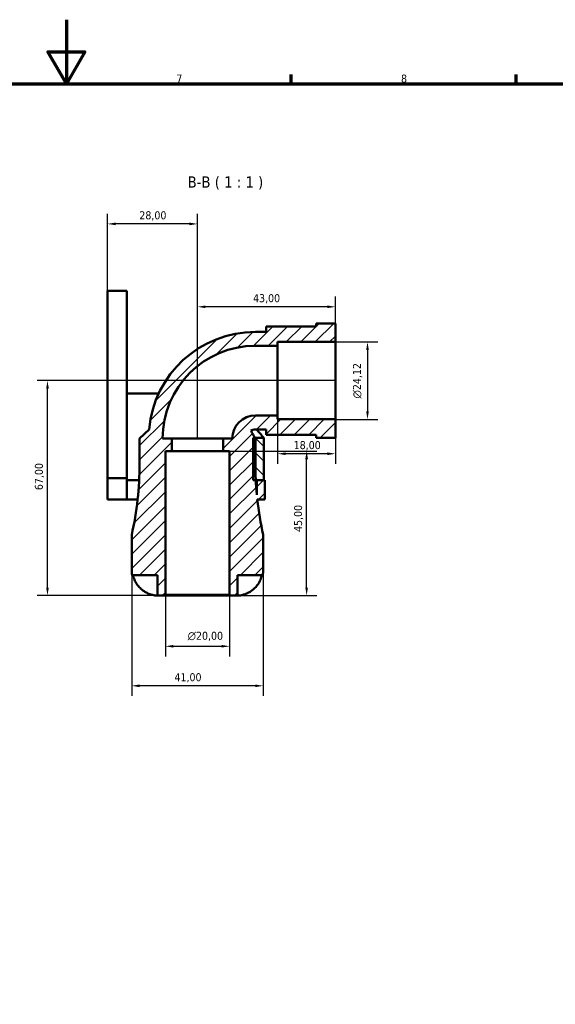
# Model space of a CAD drawing. Header units: millimetres. Extents: x 0 to 903, y 0 to 594.
# Tile 4 of 5: x 406 to 573, y 287 to 594. Entities that reach past the tile are written whole.
import ezdxf

# ---------------------------------------------------------------- set-up
doc = ezdxf.new("R2010")
doc.units = ezdxf.units.MM
for name, color, linetype, lineweight in [('Border (ISO)', 7, 'Continuous', 70), ('Dimension (ISO)', 7, 'Continuous', 25), ('Hatch (ISO)', 7, 'Continuous', 18), ('Symbol (ISO)', 7, 'Continuous', 25), ('Visible (ISO)', 7, 'Continuous', 50)]:
    doc.layers.add(name, color=color, linetype=linetype, lineweight=lineweight)
doc.styles.add('Label Text (ISO)', font='tahoma.ttf')
doc.styles.add('Note Text (ISO)', font='tahoma.ttf')
doc.dimstyles.new('Default (ISO)', dxfattribs={"dimtxt": 2.5, "dimasz": 2.5, "dimexe": 3.175, "dimexo": 0, "dimgap": 0.762, "dimtad": 1, "dimrnd": 1e-08, "dimzin": 0, "dimtxsty": 'Note Text (ISO)', "dimcen": 0.09, "dimdle": 10, "dimclrd": 256, "dimclre": 256, "dimclrt": 232, "dimazin": 0, "dimtfac": 1.40208, "dimtmove": 0, "dimatfit": 3, "dimfxl": 1, "dimtolj": 1, "dimtzin": 0, "dimlwd": -1, "dimlwe": -1, "dimarcsym": 0})

# ---------------------------------------------------------------- blocks, each defined once
blk = doc.blocks.new('Borders Default Border')
at = {"layer": 'Border (ISO)'}
for p, q in [((490.58, 574), (490.58, 576.9)), ((560.67, 574), (560.67, 576.9))]:
    blk.add_line(p, q, dxfattribs=at)
at = {"layer": 'Border (ISO)', "flags": 128}
for points in [[(420.5, 594), (420.5, 574), (414.73, 584), (426.27, 584), (420.5, 574)], [(20, 20), (20, 574), (821, 574), (821, 20), (20, 20)]]:
    blk.add_lwpolyline(points, dxfattribs=at)
at = {"layer": 'Border (ISO)', "color": 232, "true_color": 0xca0064, "char_height": 2.5, "attachment_point": 7, "style": 'Note Text (ISO)'}
for s, insert in [('7', (454.77, 574.4)), ('8', (524.81, 574.34))]:
    blk.add_mtext(s, dxfattribs=dict(at, insert=insert))
blk = doc.blocks.new('*D9')
at = {"layer": 'Defpoints', "color": 0, "transparency": 16777216}
for p in [(451.35, 414.68), (471.35, 414.68), (471.35, 398.68)]:
    blk.add_point(p, dxfattribs=at)
at = {"layer": 'Dimension (ISO)', "transparency": 16777216}
for p, q in [((451.35, 414.68), (451.35, 395.51)), ((471.35, 414.68), (471.35, 395.51)), ((453.85, 398.68), (468.85, 398.68))]:
    blk.add_line(p, q, dxfattribs=at)
for points in [[(453.85, 399.1), (453.85, 398.27), (451.35, 398.68)], [(468.85, 399.1), (468.85, 398.27), (471.35, 398.68)]]:
    blk.add_solid(points, dxfattribs=at)
at = {"layer": 'Dimension (ISO)', "color": 232, "true_color": 0xca0064, "transparency": 16777216, "insert": (458.3, 403.21), "char_height": 2.5, "attachment_point": 1, "style": 'Note Text (ISO)'}
blk.add_mtext('\\A1;\\fAIGDT|b0|i0;\\H2.5000;\\ln\\fTahoma|b0|i0;\\H2.5000;20,00', dxfattribs=at)
blk = doc.blocks.new('*D10')
at = {"layer": 'Defpoints', "color": 0, "transparency": 16777216}
for p in [(440.85, 422.48), (481.85, 422.48), (440.85, 386.36)]:
    blk.add_point(p, dxfattribs=at)
at = {"layer": 'Dimension (ISO)', "transparency": 16777216}
for p, q in [((440.85, 422.48), (440.85, 383.19)), ((481.85, 422.48), (481.85, 383.19)), ((479.35, 386.36), (443.35, 386.36))]:
    blk.add_line(p, q, dxfattribs=at)
for points in [[(443.35, 386.78), (443.35, 385.94), (440.85, 386.36)], [(479.35, 386.78), (479.35, 385.94), (481.85, 386.36)]]:
    blk.add_solid(points, dxfattribs=at)
at = {"layer": 'Dimension (ISO)', "color": 232, "true_color": 0xca0064, "transparency": 16777216, "insert": (454.18, 390.29), "char_height": 2.5, "attachment_point": 1, "style": 'Note Text (ISO)'}
blk.add_mtext('\\A1;41,00', dxfattribs=at)
blk = doc.blocks.new('*D11')
at = {"layer": 'Defpoints', "color": 0, "transparency": 16777216}
for p in [(504.35, 493.54), (504.35, 469.42), (514.35, 469.42)]:
    blk.add_point(p, dxfattribs=at)
at = {"layer": 'Dimension (ISO)', "transparency": 16777216}
for p, q in [((504.35, 493.54), (517.53, 493.54)), ((514.35, 491.04), (514.35, 471.92)), ((504.35, 469.42), (517.53, 469.42))]:
    blk.add_line(p, q, dxfattribs=at)
for points in [[(513.94, 491.04), (514.77, 491.04), (514.35, 493.54)], [(513.94, 471.92), (514.77, 471.92), (514.35, 469.42)]]:
    blk.add_solid(points, dxfattribs=at)
at = {"layer": 'Dimension (ISO)', "color": 232, "true_color": 0xca0064, "transparency": 16777216, "insert": (509.83, 475.93), "char_height": 2.5, "attachment_point": 1, "rotation": 90, "style": 'Note Text (ISO)'}
blk.add_mtext('\\A1;\\fAIGDT|b0|i0;\\H2.5000;\\ln\\fTahoma|b0|i0;\\H2.5000;24,12', dxfattribs=at)
blk = doc.blocks.new('*D12')
at = {"layer": 'Defpoints', "color": 0, "transparency": 16777216}
for p in [(461.35, 504.5), (504.35, 493.54), (461.35, 463.44)]:
    blk.add_point(p, dxfattribs=at)
at = {"layer": 'Dimension (ISO)', "transparency": 16777216}
for p, q in [((461.35, 463.44), (461.35, 507.68)), ((504.35, 493.54), (504.35, 507.68)), ((501.85, 504.5), (463.85, 504.5))]:
    blk.add_line(p, q, dxfattribs=at)
for points in [[(463.85, 504.92), (463.85, 504.09), (461.35, 504.5)], [(501.85, 504.92), (501.85, 504.09), (504.35, 504.5)]]:
    blk.add_solid(points, dxfattribs=at)
at = {"layer": 'Dimension (ISO)', "color": 232, "true_color": 0xca0064, "transparency": 16777216, "insert": (478.68, 508.44), "char_height": 2.5, "attachment_point": 1, "style": 'Note Text (ISO)'}
blk.add_mtext('\\A1;43,00', dxfattribs=at)
blk = doc.blocks.new('*D13')
at = {"layer": 'Defpoints', "color": 0, "transparency": 16777216}
for p in [(433.35, 530.34), (433.35, 498.43), (461.35, 463.44)]:
    blk.add_point(p, dxfattribs=at)
at = {"layer": 'Dimension (ISO)', "transparency": 16777216}
for p, q in [((433.35, 498.43), (433.35, 533.52)), ((461.35, 463.44), (461.35, 533.52)), ((458.85, 530.34), (435.85, 530.34))]:
    blk.add_line(p, q, dxfattribs=at)
for points in [[(435.85, 530.76), (435.85, 529.93), (433.35, 530.34)], [(458.85, 530.76), (458.85, 529.93), (461.35, 530.34)]]:
    blk.add_solid(points, dxfattribs=at)
at = {"layer": 'Dimension (ISO)', "color": 232, "true_color": 0xca0064, "transparency": 16777216, "insert": (443.24, 534.28), "char_height": 2.5, "attachment_point": 1, "style": 'Note Text (ISO)'}
blk.add_mtext('\\A1;28,00', dxfattribs=at)
blk = doc.blocks.new('*D14')
at = {"layer": 'Defpoints', "color": 0, "transparency": 16777216}
for p in [(469.35, 459.48), (495.38, 459.48), (473.85, 414.48)]:
    blk.add_point(p, dxfattribs=at)
at = {"layer": 'Dimension (ISO)', "transparency": 16777216}
for p, q in [((469.35, 459.48), (498.56, 459.48)), ((495.38, 416.98), (495.38, 456.98)), ((473.85, 414.48), (498.56, 414.48))]:
    blk.add_line(p, q, dxfattribs=at)
for points in [[(494.97, 456.98), (495.8, 456.98), (495.38, 459.48)], [(494.97, 416.98), (495.8, 416.98), (495.38, 414.48)]]:
    blk.add_solid(points, dxfattribs=at)
at = {"layer": 'Dimension (ISO)', "color": 232, "true_color": 0xca0064, "transparency": 16777216, "insert": (491.45, 434.31), "char_height": 2.5, "attachment_point": 1, "rotation": 90, "style": 'Note Text (ISO)'}
blk.add_mtext('\\A1;45,00', dxfattribs=at)
blk = doc.blocks.new('*D15')
at = {"layer": 'Defpoints', "color": 0, "transparency": 16777216}
for p in [(486.35, 469.42), (504.35, 469.42), (486.35, 458.7)]:
    blk.add_point(p, dxfattribs=at)
at = {"layer": 'Dimension (ISO)', "transparency": 16777216}
for p, q in [((486.35, 469.42), (486.35, 455.52)), ((504.35, 469.42), (504.35, 455.52)), ((501.85, 458.7), (488.85, 458.7))]:
    blk.add_line(p, q, dxfattribs=at)
for points in [[(488.85, 459.11), (488.85, 458.28), (486.35, 458.7)], [(501.85, 459.11), (501.85, 458.28), (504.35, 458.7)]]:
    blk.add_solid(points, dxfattribs=at)
at = {"layer": 'Dimension (ISO)', "color": 232, "true_color": 0xca0064, "transparency": 16777216, "insert": (491.34, 462.64), "char_height": 2.5, "attachment_point": 1, "style": 'Note Text (ISO)'}
blk.add_mtext('\\A1;18,00', dxfattribs=at)
blk = doc.blocks.new('*D16')
at = {"layer": 'Defpoints', "color": 0, "transparency": 16777216}
for p in [(414.6, 481.48), (504.35, 481.48), (451.15, 414.48)]:
    blk.add_point(p, dxfattribs=at)
at = {"layer": 'Dimension (ISO)', "transparency": 16777216}
for p, q in [((504.35, 481.48), (411.43, 481.48)), ((414.6, 416.98), (414.6, 478.98)), ((451.15, 414.48), (411.43, 414.48))]:
    blk.add_line(p, q, dxfattribs=at)
for points in [[(414.19, 478.98), (415.02, 478.98), (414.6, 481.48)], [(414.19, 416.98), (415.02, 416.98), (414.6, 414.48)]]:
    blk.add_solid(points, dxfattribs=at)
at = {"layer": 'Dimension (ISO)', "color": 232, "true_color": 0xca0064, "transparency": 16777216, "insert": (410.67, 447.35), "char_height": 2.5, "attachment_point": 1, "rotation": 90, "style": 'Note Text (ISO)'}
blk.add_mtext('\\A1;67,00', dxfattribs=at)

msp = doc.modelspace()

# ---------------------------------------------------------------- hatches: boundary and pattern name
at = {"layer": 'Hatch (ISO)'}
h = msp.add_hatch(dxfattribs=at)
h.set_pattern_fill('ANSI31', color=256, scale=25.4, style=0)
h.set_pattern_definition([(45, (0, 0), (-2.245064, 2.245064), [])])
edge = h.paths.add_edge_path()
edge.add_line((486.354, 492.336), (486.354, 493.542))
edge.add_line((486.354, 493.542), (504.354, 493.542))
edge.add_line((504.354, 493.542), (504.354, 499.33))
edge.add_line((504.354, 499.33), (498.354, 499.33))
edge.add_line((498.354, 499.33), (498.354, 498.365))
edge.add_line((498.354, 498.365), (482.754, 498.365))
edge.add_line((482.754, 498.365), (482.754, 496.677))
edge.add_line((482.754, 496.677), (479.394, 496.677))
edge.add_ellipse((479.394, 463.443), major_axis=(0, 33.234), ratio=1, start_angle=0, end_angle=85.09142)
edge.add_line((446.282, 466.287), (443.314, 463.443))
edge.add_line((443.314, 463.443), (443.314, 455.523))
edge.add_ellipse((342.454, 455.523), major_axis=(100.86, 0), ratio=1, start_angle=347.31962, end_angle=360, ccw=False)
edge.add_line((440.854, 433.383), (440.854, 422.483))
edge.add_ellipse((448.854, 422.483), major_axis=(-8, 0), ratio=1, start_angle=0, end_angle=11.53696)
edge.add_line((441.016, 420.883), (448.854, 420.883))
edge.add_line((448.854, 420.883), (448.854, 414.483))
edge.add_line((448.854, 414.483), (451.154, 414.483))
edge.add_line((451.154, 414.483), (451.354, 414.683))
edge.add_line((451.354, 414.683), (451.354, 459.483))
edge.add_line((451.354, 459.483), (453.354, 459.483))
edge.add_line((453.354, 459.483), (453.354, 463.443))
edge.add_line((453.354, 463.443), (450.501, 463.443))
edge.add_ellipse((479.394, 463.443), major_axis=(-28.893, 0), ratio=1, start_angle=270, end_angle=360, ccw=False)
edge.add_line((479.394, 492.336), (486.354, 492.336))
edge = h.paths.add_edge_path()
edge.add_ellipse((580.254, 455.523), major_axis=(-98.4, -22.14), ratio=1, start_angle=353.60373, end_angle=360)
edge.add_line((481.854, 433.383), (481.854, 422.483))
edge.add_ellipse((473.854, 422.483), major_axis=(7.838, -1.6), ratio=1, start_angle=0, end_angle=11.53696, ccw=False)
edge.add_line((481.692, 420.883), (473.854, 420.883))
edge.add_line((473.854, 420.883), (473.854, 414.483))
edge.add_line((473.854, 414.483), (471.554, 414.483))
edge.add_line((471.554, 414.483), (471.354, 414.683))
edge.add_line((471.354, 414.683), (471.354, 459.483))
edge.add_line((471.354, 459.483), (469.354, 459.483))
edge.add_line((469.354, 459.483), (469.354, 463.443))
edge.add_line((469.354, 463.443), (472.207, 463.443))
edge.add_ellipse((479.394, 463.443), major_axis=(0, 7.187), ratio=1, start_angle=0, end_angle=90, ccw=False)
edge.add_line((479.394, 470.631), (486.354, 470.631))
edge.add_line((486.354, 470.631), (486.354, 469.425))
edge.add_line((486.354, 469.425), (504.354, 469.425))
edge.add_line((504.354, 469.425), (504.354, 463.637))
edge.add_line((504.354, 463.637), (498.354, 463.637))
edge.add_line((498.354, 463.637), (498.354, 464.601))
edge.add_line((498.354, 464.601), (482.754, 464.601))
edge.add_line((482.754, 464.601), (482.754, 466.29))
edge.add_line((482.754, 466.29), (479.394, 466.29))
edge.add_ellipse((479.394, 463.443), major_axis=(-1.423, 2.465), ratio=1, start_angle=330, end_angle=360)
edge.add_line((477.971, 465.908), (479.282, 463.637))
edge.add_line((479.282, 463.637), (479.394, 463.443))
edge.add_line((479.394, 463.443), (479.394, 455.523))
edge.add_ellipse((580.254, 455.523), major_axis=(-100.734, -5.04), ratio=1, start_angle=357.13572, end_angle=360)
edge.add_ellipse((580.254, 455.523), major_axis=(-100.4, -9.622), ratio=1, start_angle=357.39006, end_angle=360)
edge.add_line((479.854, 445.902), (479.854, 450.483))
edge.add_line((479.854, 450.483), (482.017, 450.483))
edge.add_line((482.017, 450.483), (482.342, 450.483))
edge.add_line((482.342, 450.483), (482.342, 444.483))
edge.add_line((482.342, 444.483), (480, 444.483))
h = msp.add_hatch(dxfattribs=at)
h.set_pattern_fill('ANSI31', color=256, scale=25.4, angle=90.00021, style=0)
h.set_pattern_definition([(135.0002, (0, 0), (-2.245056, -2.245072), [])])
h.paths.add_polyline_path([(482.017, 463.637), (479.282, 463.637), (478.729, 463.637), (478.729, 450.483), (479.52, 450.483), (479.854, 450.483), (482.017, 450.483)])

# ---------------------------------------------------------------- linework, layer by layer
at = {"layer": 'Visible (ISO)'}
for p, q in [((433.354, 509.483), (433.354, 498.432)), ((433.354, 509.483), (439.354, 509.483)), ((439.354, 509.483), (439.354, 498.432)), ((433.354, 451.038), (433.354, 498.432)), ((439.354, 451.038), (439.354, 498.432)), ((498.354, 498.365), (482.754, 498.365)), ((482.754, 498.365), (482.754, 496.677)), ((504.354, 499.33), (498.354, 499.33)), ((498.354, 499.33), (498.354, 498.365)), ((504.354, 493.542), (504.354, 499.33)), ((482.754, 496.677), (479.394, 496.677)), ((479.394, 492.336), (486.354, 492.336)), ((486.354, 492.336), (486.354, 493.542)), ((486.354, 493.542), (504.354, 493.542)), ((486.354, 470.631), (486.354, 492.336)), ((504.354, 469.425), (504.354, 493.542)), ((439.354, 477.483), (449.272, 477.483)), ((486.354, 470.631), (479.394, 470.631)), ((486.354, 469.425), (486.354, 470.631)), ((504.354, 469.425), (486.354, 469.425)), ((504.354, 463.637), (504.354, 469.425)), ((443.314, 463.443), (446.282, 466.287)), ((482.017, 463.637), (478.729, 463.637)), ((478.729, 463.637), (478.729, 450.483)), ((479.394, 466.29), (482.754, 466.29)), ((482.017, 450.483), (482.017, 463.637)), ((482.754, 466.29), (482.754, 464.601)), ((482.754, 464.601), (498.354, 464.601)), ((498.354, 464.601), (498.354, 463.637)), ((498.354, 463.637), (504.354, 463.637)), ((443.314, 463.443), (443.314, 455.523)), ((453.354, 463.443), (450.501, 463.443)), ((453.354, 459.483), (453.354, 463.443)), ((453.354, 463.443), (469.354, 463.443)), ((472.207, 463.443), (469.354, 463.443)), ((469.354, 463.443), (469.354, 459.483)), ((479.394, 455.523), (479.394, 463.443)), ((451.354, 414.683), (451.354, 459.483)), ((451.354, 459.483), (453.354, 459.483)), ((453.354, 459.483), (469.354, 459.483)), ((469.354, 459.483), (471.354, 459.483)), ((471.354, 459.483), (471.354, 414.683)), ((433.354, 451.038), (439.354, 451.038)), ((433.354, 444.483), (433.354, 451.038)), ((439.354, 444.483), (439.354, 451.038)), ((439.354, 450.483), (443.188, 450.483)), ((478.729, 450.483), (482.017, 450.483)), ((482.342, 450.483), (479.854, 450.483)), ((479.854, 450.483), (479.854, 445.902)), ((482.342, 444.483), (482.342, 450.483)), ((433.354, 444.483), (439.354, 444.483)), ((442.708, 444.483), (439.354, 444.483)), ((480, 444.483), (482.342, 444.483)), ((440.854, 433.383), (440.854, 422.483)), ((481.854, 422.483), (481.854, 433.383)), ((441.016, 420.883), (448.854, 420.883)), ((448.854, 420.883), (448.854, 414.483)), ((473.854, 414.483), (473.854, 420.883)), ((473.854, 420.883), (481.692, 420.883)), ((448.854, 414.483), (451.154, 414.483)), ((451.154, 414.483), (451.354, 414.683)), ((451.154, 414.483), (471.554, 414.483)), ((471.354, 414.683), (451.354, 414.683)), ((471.354, 414.683), (471.554, 414.483)), ((471.554, 414.483), (473.854, 414.483))]:
    msp.add_line(p, q, dxfattribs=at)
for centre, radius, start, end in [((479.394, 463.443), 33.234, 90, 175.09142), ((479.394, 463.443), 28.893, 90, 180), ((479.394, 463.443), 7.187, 90, 180), ((479.394, 463.443), 2.846, 90, 120), ((342.454, 455.523), 100.86, 347.31962, 0), ((580.254, 455.523), 100.86, 180, 185.47422), ((580.254, 455.523), 100.86, 186.28411, 192.68038), ((448.854, 422.483), 8, 180, 191.53696), ((473.854, 422.483), 8, 348.46304, 0)]:
    msp.add_arc(centre, radius, start, end, dxfattribs=at)
for points, knots in [([(479.394, 463.443), (479.157, 463.854), (478.92, 464.265), (478.445, 465.087), (478.208, 465.498), (477.971, 465.908)], [-0.284629, -0.284629, -0.284629, -0.284629, -0.1423145, -0.1423145, 0, 0, 0, 0]), ([(479.775, 466.29), (480.147, 465.838), (480.488, 465.431), (481.179, 464.613), (481.492, 464.247), (481.912, 463.759), (482.017, 463.637), (482.017, 463.637)], [1.96252422, 1.96252422, 1.96252422, 1.96252422, 2.23001558, 2.23001558, 2.58849737, 2.58849737, 2.94697917, 2.94697917, 2.94697917, 2.94697917]), ([(445.654, 415.301), (445.33, 415.457), (445.003, 415.641), (444.236, 416.148), (443.813, 416.497), (443.108, 417.197), (442.759, 417.612), (442.157, 418.505), (441.904, 418.984), (441.531, 419.879), (441.374, 420.375), (441.269, 420.883)], [4.03217579, 4.03217579, 4.03217579, 4.03217579, 4.13513094, 4.13513094, 4.28512034, 4.28512034, 4.43331426, 4.43331426, 4.58150818, 4.58150818, 4.72425651, 4.72425651, 4.72425651, 4.72425651]), ([(481.439, 420.883), (481.334, 420.375), (481.177, 419.879), (480.804, 418.984), (480.551, 418.505), (479.949, 417.612), (479.6, 417.197), (478.895, 416.497), (478.472, 416.148), (477.705, 415.641), (477.378, 415.457), (477.054, 415.301)], [0.1517835, 0.1517835, 0.1517835, 0.1517835, 0.29453183, 0.29453183, 0.44272575, 0.44272575, 0.59091966, 0.59091966, 0.74090906, 0.74090906, 0.84386421, 0.84386421, 0.84386421, 0.84386421]), ([(448.854, 414.483), (448.854, 414.483), (448.777, 414.482), (448.501, 414.494), (448.323, 414.506), (447.892, 414.564), (447.647, 414.608), (447.19, 414.719), (446.994, 414.775), (446.596, 414.905), (446.396, 414.979), (446.014, 415.134), (445.833, 415.215), (445.654, 415.301)], [-2.21111993, -2.21111993, -2.21111993, -2.21111993, -2.0898399, -2.0898399, -1.98614814, -1.98614814, -1.88775858, -1.88775858, -1.81973063, -1.81973063, -1.75376732, -1.75376732, -1.69399568, -1.69399568, -1.69399568, -1.69399568]), ([(477.054, 415.301), (477.021, 415.285), (476.987, 415.269), (476.773, 415.169), (476.59, 415.09), (476.255, 414.958), (476.103, 414.903), (475.78, 414.796), (475.611, 414.746), (475.182, 414.634), (474.938, 414.585), (474.46, 414.512), (474.248, 414.496), (473.938, 414.482), (473.854, 414.483), (473.854, 414.483)], [-0.51941856, -0.51941856, -0.51941856, -0.51941856, -0.50814121, -0.50814121, -0.44746114, -0.44746114, -0.39689748, -0.39689748, -0.33842903, -0.33842903, -0.24344262, -0.24344262, -0.12683785, -0.12683785, 0, 0, 0, 0])]:
    msp.add_open_spline(points, degree=3, knots=knots, dxfattribs=at)

# ---------------------------------------------------------------- block references
msp.add_blockref('Borders Default Border', (0, 0))

# ---------------------------------------------------------------- texts
at = {"layer": 'Symbol (ISO)', "insert": (458.277, 541.014), "char_height": 3.5, "attachment_point": 7, "style": 'Label Text (ISO)'}
msp.add_mtext('B-B ( 1 : 1 )', dxfattribs=at)

# ---------------------------------------------------------------- dimensions: what is measured, and where the dimension line sits
at = {"layer": 'Dimension (ISO)'}
for base, p1, p2, picture, middle in [((433.354, 530.343), (461.354, 463.443), (433.354, 498.432), '*D13', (447.354, 530.343)), ((440.854, 386.36), (481.854, 422.483), (440.854, 422.483), '*D10', (458.354, 386.36))]:
    dim = msp.add_linear_dim(base=base, p1=p1, p2=p2, dimstyle='Default (ISO)', override={"dimdec": 2, "dimtp": 0, "dimtm": 0, "dimtdec": 2, "dimtofl": 0, "dimatfit": 1}, dxfattribs=at)
    dim.commit()
    dim.dimension.update_dxf_attribs({"geometry": picture, "text_midpoint": middle, "dimtype": 160})
for base, p1, p2, angle, picture, middle in [((461.354, 504.505), (504.354, 493.542), (461.354, 463.443), 180, '*D12', (482.854, 504.505)), ((414.604, 481.483), (451.154, 414.483), (504.354, 481.483), 90, '*D16', (414.604, 451.483)), ((486.354, 458.698), (504.354, 469.425), (486.354, 469.425), 180, '*D15', (495.354, 458.698)), ((495.382, 459.483), (473.854, 414.483), (469.354, 459.483), 90, '*D14', (495.382, 438.483))]:
    dim = msp.add_linear_dim(base=base, p1=p1, p2=p2, angle=angle, dimstyle='Default (ISO)', override={"dimdec": 2, "dimtp": 0, "dimtm": 0, "dimtdec": 2, "dimtofl": 0, "dimatfit": 1}, dxfattribs=at)
    dim.commit()
    dim.dimension.update_dxf_attribs({"geometry": picture, "text_midpoint": middle, "dimtype": 160})
for base, p1, p2, angle, picture, middle in [((514.354, 469.425), (504.354, 493.542), (504.354, 469.425), 90, '*D11', (514.354, 481.483)), ((471.354, 398.683), (451.354, 414.683), (471.354, 414.683), 180, '*D9', (463.854, 398.683))]:
    dim = msp.add_linear_dim(base=base, p1=p1, p2=p2, angle=angle, text='\\fAIGDT|b0|i0;\\H2.5000;\\ln\\fTahoma|b0|i0;\\H2.5000;<>', dimstyle='Default (ISO)', override={"dimdec": 2, "dimtp": 0, "dimtm": 0, "dimtdec": 2, "dimtofl": 0, "dimatfit": 1}, dxfattribs=at)
    dim.commit()
    dim.dimension.update_dxf_attribs({"geometry": picture, "text_midpoint": middle, "dimtype": 160})

doc.saveas('drawing.dxf')
